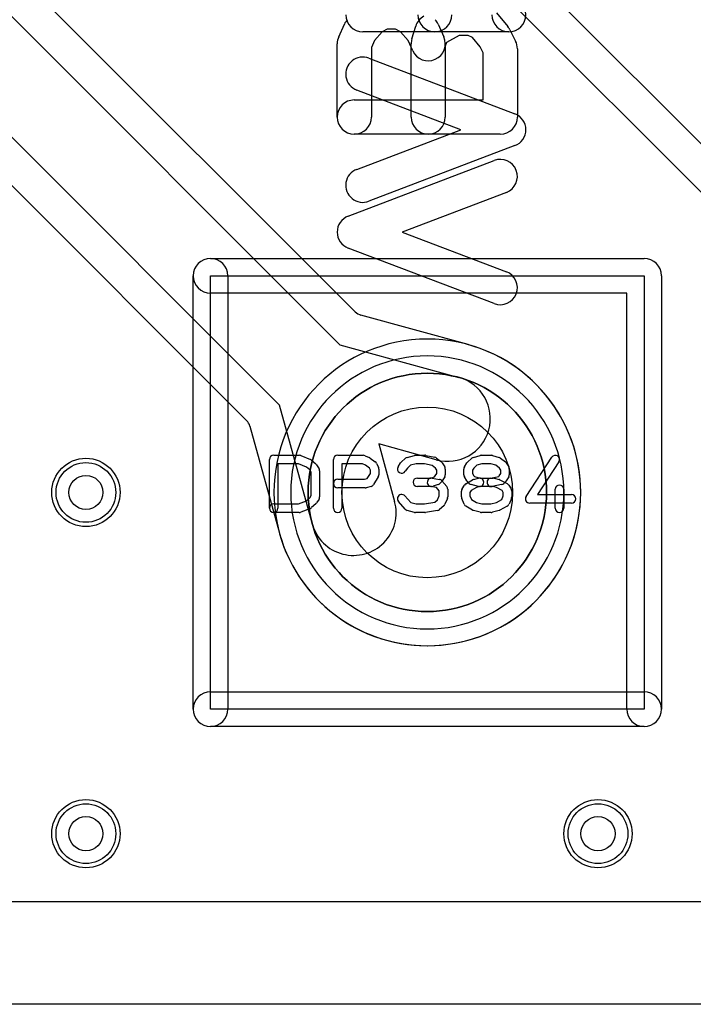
# Model space of a CAD drawing. Extents: x 0 to 20.5, y -0.5 to 20.
# Tile 3 of 11: x 9.6 to 13.6, y 0 to 5.8. Entities that reach past the tile are written whole.
import ezdxf

# ---------------------------------------------------------------- set-up
doc = ezdxf.new("R2010")
doc.units = 0
for name, color, linetype in [('Hole', 1, 'CONTINUOUS'), ('L1', 3, 'CONTINUOUS'), ('L2', 3, 'CONTINUOUS'), ('L3', 3, 'CONTINUOUS'), ('L4', 3, 'CONTINUOUS'), ('Outline', 7, 'CONTINUOUS'), ('PartsArea-A', 111, 'CONTINUOUS'), ('PartsArea-B', 111, 'CONTINUOUS'), ('PartsSilk-A', 221, 'CONTINUOUS'), ('PartsSilk-B', 221, 'CONTINUOUS'), ('Resist-A', 2, 'CONTINUOUS'), ('Resist-B', 2, 'CONTINUOUS'), ('Silk-A', 140, 'CONTINUOUS'), ('Silk-B', 140, 'CONTINUOUS')]:
    doc.layers.add(name, color=color, linetype=linetype)

msp = doc.modelspace()

# ---------------------------------------------------------------- linework, layer by layer
at = {"layer": 'Hole'}
for centre, radius in [((12, 3), 0.5), ((10, 3), 0.1), ((10, 1), 0.1), ((13, 1), 0.1)]:
    msp.add_circle(centre, radius, dxfattribs=at)
at = {"layer": 'L1'}
for p, q in [((11.57807, 4.05839), (5.95402, 9.68244)), ((4.92212, 9.44142), (10.94161, 3.42193)), ((8.67363, 6.67992), (11.488, 3.86555)), ((11.13445, 3.51199), (8.32007, 6.32636)), ((12.23863, 3.86628), (11.61117, 4.03912)), ((11.488, 3.86555), (12.1855, 3.67342)), ((11.32658, 2.8145), (11.13445, 3.51199)), ((10.96088, 3.38883), (11.13372, 2.76138)), ((12.05272, 3.19138), (11.71581, 3.28419)), ((11.71581, 3.28419), (11.80862, 2.94728)), ((15.19571, 0.6), (4.80429, 0.6))]:
    msp.add_line(p, q, dxfattribs=at)
for centre, radius in [((12, 3), 0.6985), ((10, 3), 0.2), ((10, 1), 0.2), ((13, 1), 0.2)]:
    msp.add_circle(centre, radius, dxfattribs=at)
for centre, radius, start, end in [((11.63108, 4.1114), 0.07497, -135, -105.400568), ((12.00001, 2.99999), 0.89854, -164.277781, 74.277781), ((12.11911, 3.4324), 0.45004, 74.002316, 74.598829), ((12.2638, 3.93708), 0.07497, -105.995783, -105.717604), ((12.11911, 3.4324), 0.25, -105.400449, 74.599067), ((10.8886, 3.36892), 0.07497, 15.400568, 45), ((11.5676, 2.88089), 0.25, -164.599551, 15.400933), ((11.5676, 2.88089), 0.45004, -164.600057, -164.002316), ((11.06292, 2.7362), 0.07497, 15.717604, 15.995783)]:
    msp.add_arc(centre, radius, start, end, dxfattribs=at)
at = {"layer": 'L2'}
msp.add_line((15.19571, 0.6), (4.80429, 0.6), dxfattribs=at)
for centre in [(10, 3), (10, 1), (13, 1)]:
    msp.add_circle(centre, 0.2, dxfattribs=at)
for start, end in [(90, -90), (-90, 90)]:
    msp.add_arc((12, 3), 0.80004, start, end, dxfattribs=at)
at = {"layer": 'L3'}
msp.add_line((15.19571, 0.6), (4.80429, 0.6), dxfattribs=at)
for centre in [(10, 3), (10, 1), (13, 1)]:
    msp.add_circle(centre, 0.2, dxfattribs=at)
for start, end in [(90, -90), (-90, 90)]:
    msp.add_arc((12, 3), 0.80004, start, end, dxfattribs=at)
at = {"layer": 'L4'}
for p, q in [((6.12212, 12.24142), (14.9416, 3.42194)), ((15.13443, 3.51201), (10.32007, 8.32637)), ((15.19571, 0.6), (4.80429, 0.6))]:
    msp.add_line(p, q, dxfattribs=at)
for centre, radius in [((12, 3), 0.6985), ((10, 3), 0.2), ((10, 1), 0.2), ((13, 1), 0.2)]:
    msp.add_circle(centre, radius, dxfattribs=at)
for start, end in [(90, -90), (-90, 90)]:
    msp.add_arc((12, 3), 0.89854, start, end, dxfattribs=at)
at = {"layer": 'Outline'}
msp.add_line((15.625, 0), (4.375, 0), dxfattribs=at)
at = {"layer": 'PartsArea-A'}
for p, q in [((10.73, 4.27), (13.27, 4.27)), ((10.73, 1.73), (10.73, 4.27)), ((13.27, 4.27), (13.27, 1.73)), ((13.27, 1.73), (10.73, 1.73))]:
    msp.add_line(p, q, dxfattribs=at)
at = {"layer": 'PartsArea-B'}
for start, end in [(0, 180), (180, 0)]:
    msp.add_arc((12, 3), 0.6985, start, end, dxfattribs=at)
at = {"layer": 'PartsSilk-A'}
for p, q in [((12.47778, 5.7), (11.62222, 5.7)), ((11.65782, 5.5453), (12.51338, 5.21938)), ((12.19688, 5.12593), (11.58662, 5.3584)), ((11.58662, 4.89345), (12.19688, 5.12593)), ((12.51338, 5.03248), (11.65782, 4.70655)), ((10.73, 4.3716), (13.27, 4.3716)), ((10.6284, 1.73), (10.6284, 4.27)), ((10.8316, 4.27), (10.8316, 1.73)), ((13.3716, 4.27), (13.3716, 1.73)), ((13.1684, 4.1684), (10.73, 4.1684)), ((13.1684, 1.73), (13.1684, 4.1684)), ((11.075, 2.90741), (11.075, 3.19259)), ((11.1, 3.21759), (11.25, 3.21759)), ((11.25928, 3.2158), (11.31484, 3.19358)), ((11.32217, 3.18906), (11.34717, 3.16684)), ((11.45, 2.90741), (11.45, 3.19259)), ((11.475, 3.21759), (11.625, 3.21759)), ((11.63515, 3.21544), (11.66015, 3.20433)), ((11.6647, 3.2017), (11.69526, 3.17948)), ((11.84728, 3.17795), (11.87228, 3.20017)), ((11.88245, 3.20564), (11.92412, 3.21675)), ((11.93056, 3.21759), (11.98611, 3.21759)), ((11.99126, 3.21705), (12.04404, 3.20594)), ((12.05451, 3.201), (12.08229, 3.17878)), ((12.23617, 3.17795), (12.26117, 3.20017)), ((12.27091, 3.20552), (12.3098, 3.21663)), ((12.31667, 3.21759), (12.375, 3.21759)), ((12.38187, 3.21663), (12.42076, 3.20552)), ((12.42951, 3.201), (12.45729, 3.17878)), ((12.57907, 2.97663), (12.72907, 3.20626)), ((12.77093, 3.17892), (12.64619, 2.98796)), ((11.24519, 3.16759), (11.125, 3.16759)), ((11.125, 3.16759), (11.125, 2.90741)), ((11.29222, 3.14878), (11.24519, 3.16759)), ((11.31126, 3.13185), (11.29222, 3.14878)), ((11.31944, 3.11876), (11.31126, 3.13185)), ((11.31944, 2.98124), (11.31944, 3.11876)), ((11.35176, 3.16139), (11.36564, 3.13917)), ((11.36944, 3.12593), (11.36944, 2.97407)), ((11.6197, 3.16759), (11.5, 3.16759)), ((11.5, 3.16759), (11.5, 2.90741)), ((11.63743, 3.15971), (11.6197, 3.16759)), ((11.66093, 3.14263), (11.63743, 3.15971)), ((11.66667, 3.13114), (11.66093, 3.14263)), ((11.66667, 3.11087), (11.66667, 3.13114)), ((11.70292, 3.17044), (11.71403, 3.14822)), ((11.71667, 3.13704), (11.71667, 3.1037)), ((11.8288, 3.15029), (11.84269, 3.17251)), ((11.88318, 3.14296), (11.8712, 3.12379)), ((11.90106, 3.15885), (11.88318, 3.14296)), ((11.93384, 3.16759), (11.90106, 3.15885)), ((11.98351, 3.16759), (11.93384, 3.16759)), ((12.02792, 3.15824), (11.98351, 3.16759)), ((12.04773, 3.1424), (12.02792, 3.15824)), ((12.05556, 3.12987), (12.04773, 3.1424)), ((12.05556, 3.11087), (12.05556, 3.12987)), ((12.08787, 3.17251), (12.10176, 3.15029)), ((12.10556, 3.13704), (12.10556, 3.1037)), ((12.21389, 3.1037), (12.21389, 3.13704)), ((12.21769, 3.15029), (12.23158, 3.17251)), ((12.27207, 3.14296), (12.26389, 3.12987)), ((12.26389, 3.12987), (12.26389, 3.11087)), ((12.29013, 3.15901), (12.27207, 3.14296)), ((12.32017, 3.16759), (12.29013, 3.15901)), ((12.3715, 3.16759), (12.32017, 3.16759)), ((12.4022, 3.15882), (12.3715, 3.16759)), ((12.42273, 3.1424), (12.4022, 3.15882)), ((12.43056, 3.12987), (12.42273, 3.1424)), ((12.43056, 3.11087), (12.43056, 3.12987)), ((12.46287, 3.17251), (12.47676, 3.15029)), ((12.48056, 3.13704), (12.48056, 3.1037)), ((11.475, 3.07685), (11.63283, 3.07685)), ((11.63283, 3.07685), (11.64792, 3.08087)), ((11.64792, 3.08087), (11.66667, 3.11087)), ((11.71287, 3.09045), (11.68509, 3.04601)), ((11.94167, 3.08426), (12.0206, 3.08426)), ((12.0206, 3.08426), (12.0418, 3.09197)), ((12.02938, 3.08387), (12.07105, 3.07646)), ((12.0418, 3.09197), (12.04698, 3.09715)), ((12.04698, 3.09715), (12.05556, 3.11087)), ((12.08435, 3.0638), (12.07324, 3.05269)), ((12.08588, 3.06785), (12.11365, 3.03452)), ((12.10176, 3.09045), (12.08787, 3.06823)), ((12.23158, 3.06823), (12.21769, 3.09045)), ((12.22649, 3.05134), (12.26538, 3.07356)), ((12.24621, 3.05269), (12.2351, 3.0638)), ((12.26389, 3.11087), (12.27247, 3.09715)), ((12.27134, 3.07601), (12.29912, 3.08342)), ((12.27247, 3.09715), (12.27682, 3.0928)), ((12.27682, 3.0928), (12.30884, 3.08426)), ((12.30884, 3.08426), (12.38611, 3.08426)), ((12.3701, 3.08377), (12.41824, 3.0934)), ((12.39255, 3.08342), (12.42033, 3.07601)), ((12.41824, 3.0934), (12.42198, 3.09715)), ((12.42198, 3.09715), (12.43056, 3.11087)), ((12.42565, 3.07391), (12.46732, 3.05169)), ((12.45935, 3.0638), (12.44824, 3.05269)), ((12.47676, 3.09045), (12.46287, 3.06823)), ((11.63611, 3.02685), (11.475, 3.02685)), ((11.67033, 3.0351), (11.64255, 3.02769)), ((12.025, 3.03426), (11.94167, 3.03426)), ((12.05331, 3.02883), (12.02062, 3.03465)), ((12.0641, 3.04687), (12.03354, 3.03576)), ((12.06944, 3.00947), (12.05331, 3.02883)), ((12.06944, 2.97907), (12.06944, 3.00947)), ((12.11944, 3.01852), (12.11944, 2.97407)), ((12.2, 2.97407), (12.2, 3.00741)), ((12.2038, 3.02066), (12.21769, 3.04288)), ((12.25675, 3.01104), (12.25, 3.00024)), ((12.28736, 3.02853), (12.25675, 3.01104)), ((12.29912, 3.0351), (12.25745, 3.04621)), ((12.312, 3.0351), (12.28736, 3.02853)), ((12.38283, 3.03426), (12.30556, 3.03426)), ((12.43546, 3.04586), (12.3799, 3.03475)), ((12.40467, 3.02844), (12.38283, 3.03426)), ((12.4379, 3.01072), (12.40467, 3.02844)), ((12.44444, 3.00024), (12.4379, 3.01072)), ((12.47676, 3.04287), (12.49064, 3.02065)), ((12.49444, 3.00741), (12.49444, 2.97407)), ((12.75, 2.90741), (12.75, 3.01852)), ((12.8, 3.01852), (12.8, 2.90741)), ((11.24519, 2.93241), (11.29222, 2.95122)), ((11.29222, 2.95122), (11.31126, 2.96815)), ((11.31126, 2.96815), (11.31944, 2.98124)), ((11.36564, 2.96083), (11.35176, 2.93861)), ((11.87008, 2.90206), (11.83119, 2.9465)), ((11.86881, 2.97942), (11.90269, 2.94071)), ((12.04441, 2.94205), (12.05968, 2.95563)), ((12.05968, 2.95563), (12.06944, 2.97907)), ((12.11752, 2.96446), (12.10364, 2.93113)), ((12.21581, 2.93112), (12.20192, 2.96445)), ((12.25, 3.00024), (12.25, 2.97907)), ((12.25, 2.97907), (12.25869, 2.95822)), ((12.25869, 2.95822), (12.28756, 2.94173)), ((12.40447, 2.94183), (12.43592, 2.9586)), ((12.43592, 2.9586), (12.44444, 2.97907)), ((12.44444, 2.97907), (12.44444, 3.00024)), ((12.49252, 2.96446), (12.47864, 2.93113)), ((12.64619, 2.98796), (12.84444, 2.98796)), ((11.1, 2.93241), (11.24519, 2.93241)), ((11.31484, 2.90642), (11.25928, 2.8842)), ((11.34717, 2.93316), (11.32217, 2.91094)), ((11.92412, 2.88325), (11.88245, 2.89436)), ((11.90269, 2.94071), (11.93384, 2.93241)), ((11.93384, 2.93241), (11.98412, 2.93241)), ((11.98412, 2.93241), (12.04441, 2.94205)), ((12.05951, 2.89383), (11.99006, 2.88272)), ((12.09717, 2.92205), (12.07217, 2.89983)), ((12.26538, 2.89681), (12.22649, 2.91903)), ((12.3098, 2.88337), (12.27091, 2.89448)), ((12.28756, 2.94173), (12.32017, 2.93241)), ((12.32017, 2.93241), (12.3715, 2.93241)), ((12.3715, 2.93241), (12.40447, 2.94183)), ((12.42076, 2.89448), (12.38187, 2.88337)), ((12.46732, 2.91868), (12.42565, 2.89646)), ((12.84444, 2.93796), (12.6, 2.93796)), ((11.25, 2.88241), (11.1, 2.88241)), ((11.98611, 2.88241), (11.93056, 2.88241)), ((12.375, 2.88241), (12.31667, 2.88241)), ((10.73, 1.8316), (13.27, 1.8316)), ((13.27, 1.6284), (10.73, 1.6284))]:
    msp.add_line(p, q, dxfattribs=at)
for centre, radius, start, end in [((12.47778, 5.8), 0.1, -90, 90), ((11.62222, 5.8), 0.1, 180, -90), ((12.04444, 5.8), 0.1, 180, 0), ((12.47778, 5.8), 0.1, 180, 0), ((11.62222, 5.45185), 0.1, 69.145542, -110.854012), ((12.47778, 5.12593), 0.1, -69.145542, 69.145542), ((11.62222, 4.8), 0.1, 110.854458, -69.145403), ((10.73, 4.27), 0.1016, 90, -90), ((10.73, 4.27), 0.1016, 0, 180), ((13.27, 4.27), 0.1016, 0, 90), ((11.1, 3.19259), 0.025, 90, 180), ((11.25, 3.19259), 0.025, 68.207103, 90), ((11.30556, 3.17037), 0.025, 48.372169, 68.202147), ((11.475, 3.19259), 0.025, 90, 180), ((11.625, 3.19259), 0.025, 66.049145, 90), ((11.65, 3.18148), 0.025, 53.982737, 66.039637), ((11.68056, 3.15926), 0.025, 26.565051, 53.979316), ((11.86389, 3.15926), 0.025, 131.627831, 147.989981), ((11.88889, 3.18148), 0.025, 104.925513, 131.630694), ((11.93056, 3.19259), 0.025, 90, 104.92885), ((11.98611, 3.19259), 0.025, 78.110161, 90), ((12.03889, 3.18148), 0.025, 51.333033, 78.112983), ((12.06667, 3.15926), 0.025, 32.005383, 51.345223), ((12.25278, 3.15926), 0.025, 131.627831, 147.994617), ((12.27778, 3.18148), 0.025, 105.948544, 131.62783), ((12.31667, 3.19259), 0.025, 90, 105.948544), ((12.375, 3.19259), 0.025, 74.051456, 90), ((12.41389, 3.18148), 0.025, 51.333033, 74.051456), ((12.44167, 3.15926), 0.025, 32.005383, 51.333033), ((12.75, 3.19259), 0.025, -33.149737, 146.846436), ((11.33056, 3.14815), 0.025, 31.985944, 48.369306), ((11.34444, 3.12593), 0.025, 0, 31.991474), ((11.69167, 3.13704), 0.025, 0, 26.565051), ((11.85, 3.13704), 0.025, 147.994617, -32.010019), ((12.08056, 3.13704), 0.025, 0, 32.010019), ((12.23889, 3.13704), 0.025, 147.994617, 180), ((12.45556, 3.13704), 0.025, 0, 32.005383), ((11.475, 3.05185), 0.025, 90, -90), ((11.69167, 3.1037), 0.025, -32.005383, 0), ((11.94167, 3.05926), 0.025, 90, -90), ((12.025, 3.05926), 0.025, 79.908369, -100.083264), ((12.06667, 3.05185), 0.025, 39.790899, 79.916736), ((12.06667, 3.08148), 0.025, -45, -32.010019), ((12.08056, 3.1037), 0.025, -32.005383, 0), ((12.23889, 3.1037), 0.025, 180, -147.994617), ((12.25278, 3.08148), 0.025, -147.994617, -135), ((12.27778, 3.05185), 0.025, 104.925513, 119.741708), ((12.30556, 3.05926), 0.025, -75.074487, 104.935268), ((12.375, 3.05926), 0.025, 101.305437, -78.692051), ((12.38611, 3.05926), 0.025, 75.074487, 90), ((12.41389, 3.05185), 0.025, 61.938299, 75.064732), ((12.44167, 3.08148), 0.025, -45, -32.005383), ((12.45556, 3.1037), 0.025, -32.005383, 0), ((11.63611, 3.05185), 0.025, -90, -75.064732), ((11.66389, 3.05926), 0.025, -75.074487, -32.010019), ((12.025, 3.05926), 0.025, -90, -70.02141), ((12.05556, 3.07037), 0.025, -70.02864, -45), ((12.09444, 3.01852), 0.025, 0, 39.800498), ((12.225, 3.00741), 0.025, 147.994617, 180), ((12.23889, 3.02963), 0.025, 119.733511, 147.989981), ((12.26389, 3.07037), 0.025, -135, -104.925513), ((12.30556, 3.05926), 0.025, -104.925513, -90), ((12.43056, 3.07037), 0.025, -78.694563, -45), ((12.45556, 3.02963), 0.025, 31.985944, 61.931795), ((12.46944, 3.00741), 0.025, 0, 31.991474), ((12.775, 3.01852), 0.025, 0, 180), ((11.34444, 2.97407), 0.025, -31.985944, 0), ((11.85, 2.96296), 0.025, 41.188082, -138.810424), ((12.09444, 2.97407), 0.025, -22.605762, 0), ((12.225, 2.97407), 0.025, 180, -157.376473), ((12.46944, 2.97407), 0.025, -22.605762, 0), ((12.6, 2.96296), 0.025, 146.850263, -90), ((12.84444, 2.96296), 0.025, -90, 90), ((11.1, 2.90741), 0.025, 90, -90), ((11.1, 2.90741), 0.025, 180, 0), ((11.30556, 2.92963), 0.025, -68.207103, -48.369306), ((11.33056, 2.95185), 0.025, -48.372169, -31.991474), ((11.475, 2.90741), 0.025, 180, 0), ((11.88889, 2.91852), 0.025, -138.811918, -104.92885), ((12.05556, 2.91852), 0.025, -80.910628, -48.369306), ((12.08056, 2.94074), 0.025, -48.372169, -22.608878), ((12.23889, 2.94074), 0.025, -157.373085, -119.741708), ((12.27778, 2.91852), 0.025, -119.733511, -105.94345), ((12.41389, 2.91852), 0.025, -74.051456, -61.931795), ((12.45556, 2.94074), 0.025, -61.938299, -22.608878), ((12.775, 2.90741), 0.025, 180, 0), ((11.25, 2.90741), 0.025, -90, -68.202147), ((11.93056, 2.90741), 0.025, -104.925513, -90), ((11.98611, 2.90741), 0.025, -90, -80.911332), ((12.31667, 2.90741), 0.025, -105.948544, -90), ((12.375, 2.90741), 0.025, -90, -74.05655), ((10.73, 1.73), 0.1016, 90, -90), ((13.27, 1.73), 0.1016, -90, 90), ((10.73, 1.73), 0.1016, 180, 0), ((13.27, 1.73), 0.1016, 180, 0)]:
    msp.add_arc(centre, radius, start, end, dxfattribs=at)
at = {"layer": 'PartsSilk-B'}
for p, q in [((12.40518, 5.81147), (12.47184, 5.72999)), ((11.48103, 5.67068), (11.51437, 5.74475)), ((11.7648, 5.71481), (11.73538, 5.69847)), ((11.81298, 5.71481), (11.7648, 5.71481)), ((11.8424, 5.69847), (11.81298, 5.71481)), ((11.90978, 5.65836), (11.932, 5.73243)), ((12.06341, 5.74475), (12.09675, 5.67068)), ((11.73538, 5.69847), (11.69034, 5.64842)), ((11.88744, 5.64842), (11.8424, 5.69847)), ((12.18702, 5.67778), (12.11188, 5.63603)), ((12.23989, 5.67778), (12.18702, 5.67778)), ((12.26544, 5.66643), (12.23989, 5.67778)), ((12.30998, 5.61198), (12.26544, 5.66643)), ((12.48388, 5.7114), (12.51722, 5.64473)), ((11.47222, 5.2), (11.47222, 5.62963)), ((11.69034, 5.64842), (11.67222, 5.60816)), ((11.67222, 5.60816), (11.67222, 5.2)), ((11.91437, 5.58858), (11.88744, 5.64842)), ((11.90556, 5.2), (11.90556, 5.62963)), ((12.11188, 5.63603), (12.10556, 5.61495)), ((12.10556, 5.61495), (12.10556, 5.2)), ((12.32778, 5.57639), (12.30998, 5.61198)), ((12.52778, 5.6), (12.52778, 5.2)), ((12.32778, 5.3), (12.32778, 5.57639)), ((11.57222, 5.3), (12.32778, 5.3)), ((12.42778, 5.1), (11.57222, 5.1)), ((11.53662, 4.61938), (12.39218, 4.9453)), ((12.46338, 4.7584), (11.85312, 4.52593)), ((11.85312, 4.52593), (12.46338, 4.29345)), ((12.39218, 4.10655), (11.53662, 4.43248))]:
    msp.add_line(p, q, dxfattribs=at)
for centre, start, end in [((12.02778, 5.7037), 119.059056, 163.302951), ((11.60556, 5.7037), 138.019601, 155.764679), ((11.97222, 5.7037), 24.235321, 41.980399), ((12.39444, 5.66667), 26.570176, 39.286182), ((11.57222, 5.62963), 155.764679, 180), ((12.00556, 5.62963), 163.302951, 180), ((12.00556, 5.62963), -155.764679, 24.233213), ((12.42778, 5.6), 0, 26.570176), ((11.57222, 5.2), 90, -90), ((11.57222, 5.2), 180, 0), ((12.00556, 5.2), 180, 0), ((12.42778, 5.2), -90, 0), ((12.42778, 4.85185), -69.145542, 110.854012), ((11.57222, 4.52593), 110.854458, -110.854597), ((12.42778, 4.2), -110.854458, 69.145403)]:
    msp.add_arc(centre, 0.1, start, end, dxfattribs=at)
at = {"layer": 'Resist-A'}
for centre, radius in [((12, 3), 0.6985), ((10, 3), 0.175), ((10, 1), 0.175), ((13, 1), 0.175)]:
    msp.add_circle(centre, radius, dxfattribs=at)
at = {"layer": 'Resist-B'}
for centre, radius in [((12, 3), 0.6985), ((10, 3), 0.175), ((10, 1), 0.175), ((13, 1), 0.175)]:
    msp.add_circle(centre, radius, dxfattribs=at)
at = {"layer": 'Silk-A'}
for p, q in [((12.47778, 5.7), (11.62222, 5.7)), ((11.65782, 5.5453), (12.51338, 5.21938)), ((12.19688, 5.12593), (11.58662, 5.3584)), ((11.58662, 4.89345), (12.19688, 5.12593)), ((12.51338, 5.03248), (11.65782, 4.70655))]:
    msp.add_line(p, q, dxfattribs=at)
for centre, start, end in [((12.47778, 5.8), -90, 90), ((11.62222, 5.8), 180, -90), ((12.04444, 5.8), 180, 0), ((12.47778, 5.8), 180, 0), ((11.62222, 5.45185), 69.145542, -110.854012), ((12.47778, 5.12593), -69.145542, 69.145542), ((11.62222, 4.8), 110.854458, -69.145403)]:
    msp.add_arc(centre, 0.1, start, end, dxfattribs=at)
at = {"layer": 'Silk-B'}
for p, q in [((12.40518, 5.81147), (12.47184, 5.72999)), ((11.48103, 5.67068), (11.51437, 5.74475)), ((11.7648, 5.71481), (11.73538, 5.69847)), ((11.81298, 5.71481), (11.7648, 5.71481)), ((11.8424, 5.69847), (11.81298, 5.71481)), ((11.90978, 5.65836), (11.932, 5.73243)), ((12.06341, 5.74475), (12.09675, 5.67068)), ((11.73538, 5.69847), (11.69034, 5.64842)), ((11.88744, 5.64842), (11.8424, 5.69847)), ((12.18702, 5.67778), (12.11188, 5.63603)), ((12.23989, 5.67778), (12.18702, 5.67778)), ((12.26544, 5.66643), (12.23989, 5.67778)), ((12.30998, 5.61198), (12.26544, 5.66643)), ((12.48388, 5.7114), (12.51722, 5.64473)), ((11.47222, 5.2), (11.47222, 5.62963)), ((11.69034, 5.64842), (11.67222, 5.60816)), ((11.67222, 5.60816), (11.67222, 5.2)), ((11.91437, 5.58858), (11.88744, 5.64842)), ((11.90556, 5.2), (11.90556, 5.62963)), ((12.11188, 5.63603), (12.10556, 5.61495)), ((12.10556, 5.61495), (12.10556, 5.2)), ((12.32778, 5.57639), (12.30998, 5.61198)), ((12.52778, 5.6), (12.52778, 5.2)), ((12.32778, 5.3), (12.32778, 5.57639)), ((11.57222, 5.3), (12.32778, 5.3)), ((12.42778, 5.1), (11.57222, 5.1)), ((11.53662, 4.61938), (12.39218, 4.9453)), ((12.46338, 4.7584), (11.85312, 4.52593)), ((11.85312, 4.52593), (12.46338, 4.29345)), ((12.39218, 4.10655), (11.53662, 4.43248))]:
    msp.add_line(p, q, dxfattribs=at)
for centre, start, end in [((12.02778, 5.7037), 119.059056, 163.302951), ((11.60556, 5.7037), 138.019601, 155.764679), ((11.97222, 5.7037), 24.235321, 41.980399), ((12.39444, 5.66667), 26.570176, 39.286182), ((11.57222, 5.62963), 155.764679, 180), ((12.00556, 5.62963), 163.302951, 180), ((12.00556, 5.62963), -155.764679, 24.233213), ((12.42778, 5.6), 0, 26.570176), ((11.57222, 5.2), 90, -90), ((11.57222, 5.2), 180, 0), ((12.00556, 5.2), 180, 0), ((12.42778, 5.2), -90, 0), ((12.42778, 4.85185), -69.145542, 110.854012), ((11.57222, 4.52593), 110.854458, -110.854597), ((12.42778, 4.2), -110.854458, 69.145403)]:
    msp.add_arc(centre, 0.1, start, end, dxfattribs=at)

doc.saveas('drawing.dxf')
